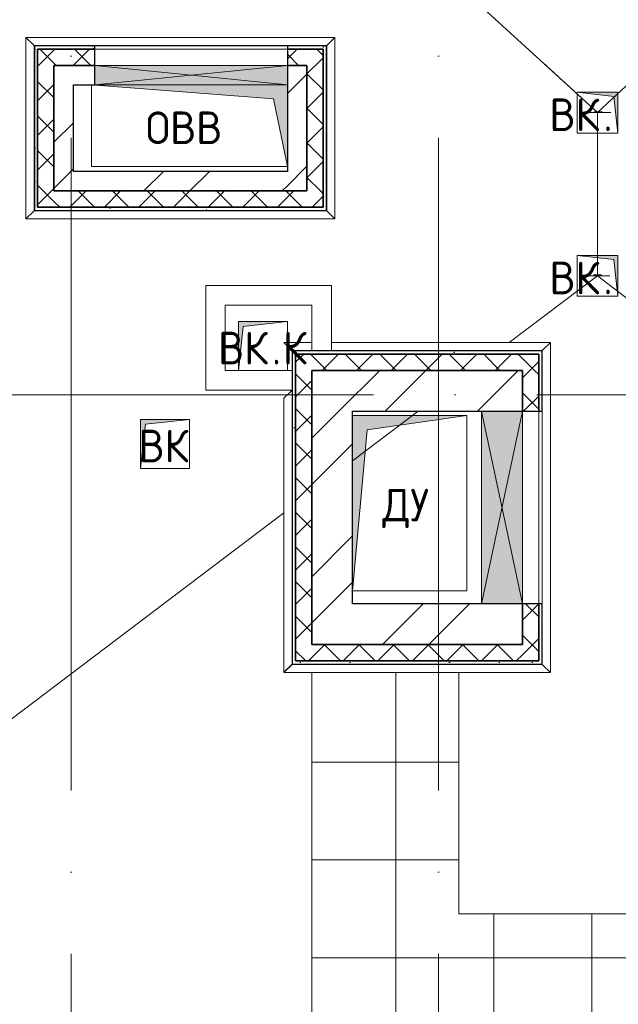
# Model space of a CAD drawing. Header units: millimetres. Extents: x -30540 to 143646, y -11730 to 123410.
# Tile 49 of 114: x 30696 to 34363, y 106515 to 112550. Entities that reach past the tile are written whole.
import ezdxf

# ---------------------------------------------------------------- set-up
doc = ezdxf.new("R2010")
doc.units = ezdxf.units.MM
doc.linetypes.add('ADSK_Линия сетки', pattern=[5000, 4000, -500, 0, -500])
for name, color, linetype, lineweight in [('A-____-NOTE-TEXT', 7, 'Continuous', 18), ('A-DETL-____-THIN', 7, 'Continuous', 9), ('A-GENM-____-OTLN', 7, 'Continuous', 18), ('A-GLAZ-____-MCUT', 7, 'Continuous', 9), ('A-GLAZ-____-OTLN', 7, 'Continuous', 18), ('A-ROOF-____-OTLN', 7, 'Continuous', 18), ('A-ROOF-____-PATT', 7, 'Continuous', 18), ('A-WALL-____-MCUT', 7, 'Continuous', 40), ('A-WALL-____-OTLN', 7, 'Continuous', 18), ('A-WALL-____-PATT', 7, 'Continuous', 40), ('I-WALL-____-MCUT', 7, 'Continuous', 40), ('I-WALL-____-OTLN', 7, 'Continuous', 18), ('M-EQPM-____-OTLN', 7, 'Continuous', 18), ('P-SANR-FIXT-OTLN', 7, 'Continuous', 18), ('S-GRID-____-OTLN', 7, 'Continuous', 9)]:
    doc.layers.add(name, color=color, linetype=linetype, lineweight=lineweight)
doc.styles.add('GOST Common', font='GOST_Common.ttf', dxfattribs={"height": 200})
pattern_1 = [(45, (0, 0), (-424.264, 424.264), []), (45, (0, 282.8), (-424.264, 424.264), [])]
pattern_2 = [(45, (0, 0), (-106.06602, 106.06602), []), (135, (0, 0), (-106.06602, -106.06602), [])]
pattern_3 = [(0, (0, 0), (406.4, 101.6), [6.706, -298.094, 6.706, -298.094, -1625.6]), (0, (0, 0), (406.4, 101.6), [-609.6, 6.706, -602.894, 6.706, -298.094, -711.2]), (0, (0, 0), (406.4, 101.6), [-1524, 6.706, -196.494, 6.706, -501.294]), (120, (152.4, 50.8), (-291.18818, 301.15272), [6.706, -298.094, 6.706, -298.094, -1625.6]), (120, (152.4, 50.8), (-291.18818, 301.15272), [-609.6, 6.706, -602.894, 6.706, -298.094, -711.2]), (120, (152.4, 50.8), (-291.18818, 301.15272), [-1524, 6.706, -196.494, 6.706, -501.294]), (240, (203.2, 254), (-115.21182, -402.75272), [6.706, -298.094, 6.706, -298.094, -1625.6]), (240, (203.2, 254), (-115.21182, -402.75272), [-609.6, 6.706, -602.894, 6.706, -298.094, -711.2]), (240, (203.2, 254), (-115.21182, -402.75272), [-1524, 6.706, -196.494, 6.706, -501.294])]

# ---------------------------------------------------------------- blocks, each defined once
blk = doc.blocks.new('АР_Отверстие прямоугольное - ОВВ-7627813-Кровля')
at = {"layer": 'A-GLAZ-____-OTLN', "lineweight": 13, "true_color": 0xf9f9f9}
blk.add_hatch(color=7, dxfattribs=at).paths.add_polyline_path([(-465, -125), (715, -125), (715, 125), (-465, 125)])
at = {"layer": 'A-GLAZ-____-MCUT', "color": 254, "lineweight": 15, "true_color": 0xcccccc}
for p, q in [((-465, 125), (-465, -125)), ((715, 125), (715, -125))]:
    blk.add_line(p, q, dxfattribs=at)
at = {"layer": 'A-GLAZ-____-OTLN', "color": 254, "lineweight": 5, "true_color": 0xcccccc}
for p, q in [((715, 125), (-465, -125)), ((-465, 125), (715, -125))]:
    blk.add_line(p, q, dxfattribs=at)
at = {"layer": 'A-GLAZ-____-OTLN', "color": 254, "lineweight": 13, "true_color": 0xcccccc}
for p, q in [((715, 125), (-465, 125)), ((-465, 125), (-465, -125)), ((715, -125), (715, 125)), ((-465, -125), (715, -125))]:
    blk.add_line(p, q, dxfattribs=at)
blk = doc.blocks.new('АР_Отверстие прямоугольное - ОВВ-7127062-Кровля')
at = {"layer": 'A-GLAZ-____-OTLN', "lineweight": 13, "true_color": 0xf9f9f9}
blk.add_hatch(color=7, dxfattribs=at).paths.add_polyline_path([(715, 60), (-465, 60), (-465, -60), (715, -60)])
at = {"layer": 'A-GLAZ-____-MCUT', "color": 254, "lineweight": 15, "true_color": 0xcccccc}
for p, q in [((-465, 60), (-465, -60)), ((715, 60), (715, -60))]:
    blk.add_line(p, q, dxfattribs=at)
at = {"layer": 'A-GLAZ-____-OTLN', "color": 254, "lineweight": 5, "true_color": 0xcccccc}
for p, q in [((715, 60), (-465, -60)), ((-465, 60), (715, -60))]:
    blk.add_line(p, q, dxfattribs=at)
at = {"layer": 'A-GLAZ-____-OTLN', "color": 254, "lineweight": 13, "true_color": 0xcccccc}
for p, q in [((715, 60), (-465, 60)), ((-465, 60), (-465, -60)), ((715, -60), (715, 60)), ((-465, -60), (715, -60))]:
    blk.add_line(p, q, dxfattribs=at)
blk = doc.blocks.new('_GM_Dt-St-D_Фартук гнутый из оцинкованной стали_Пристенный_Тип 1__c-верхняя кромка с отгибом_ - ФС-1_3_50х70У100-1_5_t__RAL7016-7323585-Кровля')
at = {"layer": 'A-GENM-____-OTLN', "color": 254, "lineweight": 13, "true_color": 0xcccccc}
for p, q in [((0, 50), (1893, 50)), ((50, 0), (0, 50)), ((50, 0), (1843, 0)), ((50, 0), (50, -1.5)), ((1893, 50), (1843, 0)), ((1843, -1.5), (1843, 0))]:
    blk.add_line(p, q, dxfattribs=at)
blk = doc.blocks.new('_GM_Dt-St-D_Фартук гнутый из оцинкованной стали_Пристенный_Тип 1__c-верхняя кромка с отгибом_ - ФС-1_3_50х70У100-1_5_t__RAL7016-7323385-Кровля')
at = {"layer": 'A-GENM-____-OTLN', "color": 254, "lineweight": 13, "true_color": 0xcccccc}
for p, q in [((0, 50), (1113, 50)), ((50, 0), (0, 50)), ((50, 0), (1063, 0)), ((50, 0), (50, -1.5)), ((1113, 50), (1063, 0)), ((1063, -1.5), (1063, 0))]:
    blk.add_line(p, q, dxfattribs=at)
blk = doc.blocks.new('_GM_Dt-St-D_Фартук гнутый из оцинкованной стали_Пристенный_Тип 1__c-верхняя кромка с отгибом_ - ФС-1_3_50х70У100-1_5_t__RAL7016-7323379-Кровля')
at = {"layer": 'A-GENM-____-OTLN', "color": 254, "lineweight": 13, "true_color": 0xcccccc}
for p, q in [((0, -50), (50, 0)), ((50, 1.5), (50, 0)), ((1063, 0), (50, 0)), ((1063, 0), (1063, 1.5)), ((1063, 0), (1113, -50)), ((1113, -50), (0, -50))]:
    blk.add_line(p, q, dxfattribs=at)
blk = doc.blocks.new('_GM_Dt-St-D_Фартук гнутый из оцинкованной стали_Пристенный_Тип 1__c-верхняя кромка с отгибом_ - ФС-1_3_50х70У100-1_5_t__RAL7016-7323674-Кровля')
at = {"layer": 'A-GENM-____-OTLN', "color": 254, "lineweight": 13, "true_color": 0xcccccc}
for p, q in [((50, 1.5), (50, 0)), ((1843, 0), (50, 0)), ((1843, 0), (1843, 1.5)), ((1843, 0), (1893, -50)), ((0, -50), (50, 0)), ((1893, -50), (0, -50))]:
    blk.add_line(p, q, dxfattribs=at)
blk = doc.blocks.new('_GM_Dt-St-D_Фартук гнутый из оцинкованной стали_Пристенный_Тип 1__c-верхняя кромка с отгибом_ - ФС-1_3_50х70У100-1_5_t__RAL7016-7366884-Кровля')
at = {"layer": 'A-GENM-____-OTLN', "color": 254, "lineweight": 13, "true_color": 0xcccccc}
for p, q in [((0, 50), (2023, 50)), ((50, 0), (0, 50)), ((50, 0), (1973, 0)), ((50, 0), (50, -1.5)), ((2023, 50), (1973, 0)), ((1973, -1.5), (1973, 0))]:
    blk.add_line(p, q, dxfattribs=at)
blk = doc.blocks.new('_GM_Dt-St-D_Фартук гнутый из оцинкованной стали_Пристенный_Тип 1__c-верхняя кромка с отгибом_ - ФС-1_3_50х70У100-1_5_t__RAL7016-7324706-Кровля')
at = {"layer": 'A-GENM-____-OTLN', "color": 254, "lineweight": 13, "true_color": 0xcccccc}
for p, q in [((50, 1.5), (50, 0)), ((1583, 0), (50, 0)), ((1583, 0), (1583, 1.5)), ((1583, 0), (1633, -50)), ((0, -50), (50, 0)), ((1633, -50), (0, -50))]:
    blk.add_line(p, q, dxfattribs=at)
blk = doc.blocks.new('_GM_Dt-St-D_Фартук гнутый из оцинкованной стали_Пристенный_Тип 1__c-верхняя кромка с отгибом_ - ФС-1_3_50х70У100-1_5_t__RAL7016-7325765-Кровля')
at = {"layer": 'A-GENM-____-OTLN', "color": 254, "lineweight": 13, "true_color": 0xcccccc}
for p, q in [((0, 1.5), (0, 0)), ((1680, 0), (0, 0)), ((50, -50), (0, 0)), ((1680, 0), (1680, 1.5)), ((1680, 0), (1730, -50)), ((1730, -50), (50, -50))]:
    blk.add_line(p, q, dxfattribs=at)
blk = doc.blocks.new('_GM_Dt-St-D_Фартук гнутый из оцинкованной стали_Пристенный_Тип 1__c-верхняя кромка с отгибом_ - ФС-1_3_50х70У100-1_5_t__RAL7016-7366629-Кровля')
at = {"layer": 'A-GENM-____-OTLN', "color": 254, "lineweight": 13, "true_color": 0xcccccc}
for p, q in [((0, 50), (171.5, 50)), ((50, 0), (0, 50)), ((50, 0), (1583, 0)), ((50, 0), (50, -1.5)), ((291.5, 50), (1633, 50)), ((1633, 50), (1583, 0)), ((1583, -1.5), (1583, 0))]:
    blk.add_line(p, q, dxfattribs=at)
blk = doc.blocks.new('АР_Канал вертикальный прямоугольный - ВК_К-7281442-Кровля')
at = {"layer": 'M-EQPM-____-OTLN', "lineweight": 13, "true_color": 0xe2e2e2}
blk.add_hatch(color=254, dxfattribs=at).paths.add_polyline_path([(-150, -150), (-120, 120), (150, 150), (-150, 150), (-150, -45)])
at = {"layer": 'M-EQPM-____-OTLN', "color": 253, "lineweight": 13, "true_color": 0xaaaaaa}
for p, q in [((150, 150), (-150, 150)), ((-150, 150), (-150, -150)), ((150, 150), (-150, 150)), ((-150, 150), (-150, -150)), ((-150, -150), (-150, 150)), ((-150, 150), (150, 150)), ((-120, 120), (150, 150)), ((-120, 120), (150, 150)), ((150, -150), (150, 150)), ((150, 150), (150, -150)), ((-150, -150), (-120, 120)), ((-150, -150), (-120, 120)), ((-150, -150), (150, -150)), ((150, -150), (-150, -150))]:
    blk.add_line(p, q, dxfattribs=at)
blk = doc.blocks.new('АР_Канал вертикальный прямоугольный - ДУ-7585337-Кровля')
at = {"layer": 'M-EQPM-____-OTLN', "lineweight": 13, "true_color": 0xe2e2e2}
blk.add_hatch(color=254, dxfattribs=at).paths.add_polyline_path([(-350, -537.5), (-261.25, 448.75), (350, 537.5), (-350, 537.5), (-350, -528.16)])
at = {"layer": 'M-EQPM-____-OTLN', "color": 253, "lineweight": 13, "true_color": 0xaaaaaa}
for p, q in [((350, 537.5), (-350, 537.5)), ((-350, 537.5), (-350, -537.5)), ((350, 537.5), (-350, 537.5)), ((-350, 537.5), (-350, -537.5)), ((-350, -537.5), (-350, 537.5)), ((-350, 537.5), (350, 537.5)), ((-261.25, 448.75), (350, 537.5)), ((-261.25, 448.75), (350, 537.5)), ((350, -537.5), (350, 537.5)), ((350, 537.5), (350, -537.5)), ((-350, -537.5), (-261.25, 448.75)), ((-350, -537.5), (-261.25, 448.75)), ((-350, -537.5), (350, -537.5)), ((350, -537.5), (-350, -537.5))]:
    blk.add_line(p, q, dxfattribs=at)
blk = doc.blocks.new('АР_Канал вертикальный прямоугольный - ВК-7246571-Кровля')
at = {"layer": 'M-EQPM-____-OTLN', "lineweight": 13, "true_color": 0xe2e2e2}
blk.add_hatch(color=254, dxfattribs=at).paths.add_polyline_path([(-150, 150), (-150, -150), (-120, 120), (150, 150)])
at = {"layer": 'M-EQPM-____-OTLN', "color": 253, "lineweight": 13, "true_color": 0xaaaaaa}
for p, q in [((150, 150), (-150, 150)), ((-150, 150), (-150, -150)), ((150, 150), (-150, 150)), ((-150, 150), (-150, -150)), ((-150, -150), (-150, 150)), ((-150, 150), (150, 150)), ((-120, 120), (150, 150)), ((-120, 120), (150, 150)), ((150, -150), (150, 150)), ((150, 150), (150, -150)), ((-150, -150), (-120, 120)), ((-150, -150), (-120, 120)), ((-150, -150), (150, -150)), ((150, -150), (-150, -150))]:
    blk.add_line(p, q, dxfattribs=at)
blk = doc.blocks.new('АР_Канал вертикальный прямоугольный - ОВВ-7491645-Кровля')
at = {"layer": 'M-EQPM-____-OTLN', "lineweight": 13, "true_color": 0xe2e2e2}
blk.add_hatch(color=254, dxfattribs=at).paths.add_polyline_path([(-600, 250), (-600, -250), (600, -250), (-515, -165), (-538.4, -50.6)])
at = {"layer": 'M-EQPM-____-OTLN', "color": 253, "lineweight": 13, "true_color": 0xaaaaaa}
for p, q in [((-600, 250), (-515, -165)), ((-600, 250), (-515, -165)), ((-600, -250), (-600, 250)), ((600, 250), (-600, 250)), ((-600, 250), (-600, -250)), ((600, -250), (600, 250)), ((-515, -165), (600, -250)), ((-515, -165), (600, -250)), ((600, -250), (-600, -250)), ((-600, -250), (600, -250))]:
    blk.add_line(p, q, dxfattribs=at)
blk = doc.blocks.new('АР_Канал вертикальный прямоугольный - ВК_К-7276277-Кровля')
at = {"layer": 'M-EQPM-____-OTLN', "lineweight": 13, "true_color": 0xe2e2e2}
blk.add_hatch(color=254, dxfattribs=at).paths.add_polyline_path([(-125, 125), (-125, -125), (125, -125), (-100, -100)])
at = {"layer": 'M-EQPM-____-OTLN', "color": 253, "lineweight": 13, "true_color": 0xaaaaaa}
for p, q in [((-125, 125), (-100, -100)), ((-125, 125), (-100, -100)), ((-125, -125), (-125, 125)), ((-125, 125), (125, 125)), ((-125, -125), (-125, 125)), ((125, 125), (-125, 125)), ((-125, 125), (-125, -125)), ((125, 125), (125, -125)), ((125, -125), (125, 125)), ((-100, -100), (125, -125)), ((-100, -100), (125, -125)), ((125, -125), (-125, -125)), ((125, -125), (-125, -125)), ((-125, -125), (125, -125))]:
    blk.add_line(p, q, dxfattribs=at)
blk = doc.blocks.new('Воронка_21 - 2In Diameter-V24-Кровля')
at = {"layer": 'A-DETL-____-THIN', "color": 253, "lineweight": 5, "true_color": 0xaaaaaa}
for p, q in [((34164.1, 111980), (34316.5, 111980)), ((34214.9, 111985.4), (34265.7, 111985.4)), ((34240.3, 111985.4), (34240.3, 111980))]:
    blk.add_line(p, q, dxfattribs=at)
blk = doc.blocks.new('Воронка_21 - 2In Diameter-V32-Кровля')
at = {"layer": 'A-DETL-____-THIN', "color": 253, "lineweight": 5, "true_color": 0xaaaaaa}
for p, q in [((34164.1, 111980), (34316.5, 111980)), ((34164.1, 111980), (34316.5, 111980)), ((34214.9, 111985.4), (34265.7, 111985.4)), ((34214.9, 111985.4), (34265.7, 111985.4)), ((34240.3, 111985.4), (34240.3, 111980)), ((34240.3, 111985.4), (34240.3, 111980))]:
    blk.add_line(p, q, dxfattribs=at)
blk = doc.blocks.new('Наметкина 10_РД_АР_К2_отсоединено_rvt-1-Кровля')
at = {"layer": 'A-ROOF-____-PATT', "lineweight": 5, "true_color": 0xcccccc}
h = blk.add_hatch(dxfattribs=at)
h.set_pattern_fill('FP_14', color=254, style=0, pattern_type=2)
h.set_pattern_definition([(0, (0, 0), (0, 600), []), (90, (0, 0), (-600, 4e-14), [])])
h.paths.add_polyline_path([(37065.3, 98020), (37065.3, 98071.5), (37915.3, 98071.5), (37915.3, 101775), (34785.3, 101775), (34785.3, 106175), (41665.3, 106175), (41665.3, 107070), (33385.3, 107070), (33385.3, 108548.5), (32485.3, 108548.5), (32485.3, 106170), (33885.3, 106168.1), (33885.3, 101775), (33626.8, 101775), (33626.8, 101758.5), (32513.8, 101758.5), (32513.8, 101775), (30180.1, 101775), (30180.1, 101675), (28980.3, 101675), (28980.3, 99775), (30180.1, 99775), (30180.1, 100775), (35655.3, 100775), (35655.3, 98020), (35943.3, 98020)])
at = {"layer": 'A-WALL-____-PATT', "lineweight": 5, "true_color": 0xcccccc}
h = blk.add_hatch(dxfattribs=at)
h.set_pattern_fill('FP_16', color=254, style=0, pattern_type=2)
h.set_pattern_definition(pattern_3)
h.paths.add_polyline_path([(30785.3, 111380), (30805.3, 111380), (30805.3, 112390), (30785.3, 112390)])
h = blk.add_hatch(dxfattribs=at)
h.set_pattern_fill('FP_16', color=254, style=0, pattern_type=2)
h.set_pattern_definition(pattern_3)
h.paths.add_polyline_path([(32555.3, 112370), (32575.3, 112370), (32575.3, 112390), (32335.3, 112390), (32335.3, 112370)])
h.paths.add_polyline_path([(31155.3, 112370), (31155.3, 112390), (30805.3, 112390), (30805.3, 112370)])
h = blk.add_hatch(dxfattribs=at)
h.set_pattern_fill('FP_13', color=254, style=0, pattern_type=2)
h.set_pattern_definition(pattern_2)
h.paths.add_polyline_path([(32455.3, 112270), (32455.3, 112370), (32335.3, 112370), (32335.3, 112270)])
h.paths.add_polyline_path([(31155.3, 112270), (31155.3, 112370), (30805.3, 112370), (30805.3, 112270), (30905.3, 112270)])
h = blk.add_hatch(dxfattribs=at)
h.set_pattern_fill('FP_13', color=254, style=0, pattern_type=2)
h.set_pattern_definition(pattern_2)
h.paths.add_polyline_path([(32455.3, 111500), (32555.3, 111500), (32555.3, 112370), (32455.3, 112370), (32455.3, 111950.6)])
h = blk.add_hatch(dxfattribs=at)
h.set_pattern_fill('FP_13', color=254, style=0, pattern_type=2)
h.set_pattern_definition(pattern_2)
h.paths.add_polyline_path([(30905.3, 111400), (30905.3, 112270), (30805.3, 112270), (30805.3, 111400)])
h = blk.add_hatch(dxfattribs=at)
h.set_pattern_fill('FP_12', color=254, style=0, pattern_type=2)
h.set_pattern_definition(pattern_1)
h.paths.add_polyline_path([(31025.3, 111500), (31025.3, 112270), (30905.3, 112270), (30905.3, 111500)])
h = blk.add_hatch(dxfattribs=at)
h.set_pattern_fill('FP_12', color=254, style=0, pattern_type=2)
h.set_pattern_definition(pattern_1)
h.paths.add_polyline_path([(32455.3, 111500), (32455.3, 112270), (32335.3, 112270), (32335.3, 111500)])
h = blk.add_hatch(dxfattribs=at)
h.set_pattern_fill('FP_12', color=254, style=0, pattern_type=2)
h.set_pattern_definition(pattern_1)
h.paths.add_polyline_path([(32335.3, 111500), (32335.3, 111620), (31025.3, 111620), (31025.3, 111500), (31856.2, 111500)])
h = blk.add_hatch(dxfattribs=at)
h.set_pattern_fill('FP_13', color=254, style=0, pattern_type=2)
h.set_pattern_definition(pattern_2)
h.paths.add_polyline_path([(32555.3, 111400), (32555.3, 111500), (30905.3, 111500), (30905.3, 111400), (31856.2, 111400)])
h = blk.add_hatch(dxfattribs=at)
h.set_pattern_fill('FP_16', color=254, style=0, pattern_type=2)
h.set_pattern_definition(pattern_3)
h.paths.add_polyline_path([(32555.3, 111380), (32555.3, 111400), (30805.3, 111400), (30805.3, 111380), (31856.2, 111380)])
h = blk.add_hatch(dxfattribs=at)
h.set_pattern_fill('FP_16', color=254, style=0, pattern_type=2)
h.set_pattern_definition(pattern_3)
h.paths.add_polyline_path([(33875.3, 110500), (33895.3, 110500), (33895.3, 110520), (32365.3, 110520), (32365.3, 110500), (32877.9, 110500)])
h = blk.add_hatch(dxfattribs=at)
h.set_pattern_fill('FP_16', color=254, style=0, pattern_type=2)
h.set_pattern_definition(pattern_3)
h.paths.add_polyline_path([(32385.3, 108600), (32385.3, 110500), (32365.3, 110500), (32365.3, 108600)])
h = blk.add_hatch(dxfattribs=at)
h.set_pattern_fill('FP_13', color=254, style=0, pattern_type=2)
h.set_pattern_definition(pattern_2)
h.paths.add_polyline_path([(33775.3, 110400), (33875.3, 110400), (33875.3, 110500), (32385.3, 110500), (32385.3, 110400), (32877.9, 110400)])
h = blk.add_hatch(dxfattribs=at)
h.set_pattern_fill('FP_13', color=254, style=0, pattern_type=2)
h.set_pattern_definition(pattern_2)
h.paths.add_polyline_path([(32485.3, 108620), (32485.3, 110400), (32385.3, 110400), (32385.3, 108620)])
h = blk.add_hatch(dxfattribs=at)
h.set_pattern_fill('FP_12', color=254, style=0, pattern_type=2)
h.set_pattern_definition(pattern_1)
h.paths.add_polyline_path([(33525.3, 110150), (33775.3, 110150), (33775.3, 110400), (32485.3, 110400), (32485.3, 110150), (32877.9, 110150)])
h = blk.add_hatch(dxfattribs=at)
h.set_pattern_fill('FP_13', color=254, style=0, pattern_type=2)
h.set_pattern_definition(pattern_2)
h.paths.add_polyline_path([(33875.3, 108620), (33875.3, 108970), (33775.3, 108970), (33775.3, 108620)])
h.paths.add_polyline_path([(33875.3, 110150), (33875.3, 110400), (33775.3, 110400), (33775.3, 110150)])
h = blk.add_hatch(dxfattribs=at)
h.set_pattern_fill('FP_12', color=254, style=0, pattern_type=2)
h.set_pattern_definition(pattern_1)
h.paths.add_polyline_path([(32485.3, 108720), (32735.3, 108720), (32735.3, 110150), (32485.3, 110150), (32485.3, 109050)])
h = blk.add_hatch(dxfattribs=at)
h.set_pattern_fill('FP_12', color=254, style=0, pattern_type=2)
h.set_pattern_definition(pattern_1)
h.paths.add_polyline_path([(33525.3, 108720), (33525.3, 108970), (32735.3, 108970), (32735.3, 108720)])
h = blk.add_hatch(dxfattribs=at)
h.set_pattern_fill('FP_12', color=254, style=0, pattern_type=2)
h.set_pattern_definition(pattern_1)
h.paths.add_polyline_path([(33775.3, 108720), (33775.3, 108970), (33525.3, 108970), (33525.3, 108720)])
h = blk.add_hatch(dxfattribs=at)
h.set_pattern_fill('FP_13', color=254, style=0, pattern_type=2)
h.set_pattern_definition(pattern_2)
h.paths.add_polyline_path([(33775.3, 108620), (33775.3, 108720), (32485.3, 108720), (32485.3, 108620)])
h = blk.add_hatch(dxfattribs=at)
h.set_pattern_fill('FP_16', color=254, style=0, pattern_type=2)
h.set_pattern_definition(pattern_3)
h.paths.add_polyline_path([(33875.3, 108600), (33875.3, 108620), (32385.3, 108620), (32385.3, 108600)])
at = {"layer": 'A-ROOF-____-OTLN', "color": 254, "lineweight": 13, "true_color": 0xcccccc}
for p, q in [((37886.9, 115393.2), (34235.3, 111980)), ((34235.3, 111980), (32072.1, 113958.5)), ((34235.3, 111980), (33899.7, 112286.9)), ((34235.3, 111980), (34235.3, 110980)), ((33694.9, 110571.5), (34235.3, 110980)), ((34235.3, 110980), (35418.8, 110065.7)), ((32735.3, 109846.1), (33137.3, 110150)), ((29730.8, 107575), (32313.8, 109527.5)), ((32485.3, 108548.5), (32485.3, 106170)), ((33385.3, 107070), (33385.3, 108548.5)), ((41665.3, 107070), (33385.3, 107070))]:
    blk.add_line(p, q, dxfattribs=at)
at = {"layer": 'A-WALL-____-MCUT', "color": 254, "lineweight": 30, "true_color": 0xcccccc}
for p, q in [((30785.3, 112390), (30785.3, 111380)), ((30805.3, 112390), (30785.3, 112390)), ((31155.3, 112390), (30805.3, 112390)), ((31155.3, 112370), (30805.3, 112370)), ((30805.3, 112370), (30805.3, 112270)), ((30805.3, 112370), (31155.3, 112370)), ((30805.3, 111400), (30805.3, 112370)), ((31155.3, 112370), (31155.3, 112390)), ((31155.3, 112270), (31155.3, 112370)), ((32575.3, 112390), (32335.3, 112390)), ((32335.3, 112390), (32335.3, 112370)), ((32455.3, 112370), (32335.3, 112370)), ((32335.3, 112370), (32335.3, 112270)), ((32335.3, 112370), (32555.3, 112370)), ((32555.3, 112370), (32455.3, 112370)), ((32555.3, 111500), (32555.3, 112370)), ((32555.3, 112370), (32555.3, 111400)), ((32575.3, 112370), (32575.3, 112390)), ((32575.3, 111380), (32575.3, 112370)), ((30805.3, 112270), (30805.3, 111400)), ((30905.3, 112270), (31155.3, 112270)), ((30905.3, 111500), (30905.3, 112270)), ((32335.3, 112270), (32455.3, 112270)), ((32455.3, 112270), (32455.3, 111500)), ((32455.3, 111500), (30905.3, 111500)), ((32555.3, 111400), (32555.3, 111500)), ((30805.3, 111400), (30905.3, 111400)), ((32555.3, 111400), (30805.3, 111400)), ((30905.3, 111400), (32555.3, 111400)), ((30785.3, 111380), (30805.3, 111380)), ((30805.3, 111380), (32555.3, 111380)), ((32555.3, 111380), (32575.3, 111380)), ((33895.3, 110520), (32365.3, 110520)), ((32365.3, 110520), (32365.3, 110500)), ((32365.3, 110500), (32365.3, 108600)), ((33875.3, 110500), (32385.3, 110500)), ((32385.3, 110500), (32385.3, 110400)), ((32385.3, 110500), (33875.3, 110500)), ((32385.3, 108620), (32385.3, 110500)), ((33875.3, 110400), (33875.3, 110500)), ((33875.3, 110500), (33875.3, 110150)), ((33895.3, 110500), (33895.3, 110520)), ((33895.3, 110150), (33895.3, 110500)), ((32385.3, 110400), (32385.3, 108620)), ((32485.3, 110400), (33775.3, 110400)), ((32485.3, 108720), (32485.3, 110400)), ((33775.3, 110400), (33775.3, 110150)), ((33875.3, 110150), (33875.3, 110400)), ((33775.3, 110150), (33875.3, 110150)), ((33875.3, 110150), (33895.3, 110150)), ((33875.3, 108970), (33775.3, 108970)), ((33775.3, 108970), (33775.3, 108720)), ((33875.3, 108620), (33875.3, 108970)), ((33895.3, 108970), (33875.3, 108970)), ((33875.3, 108970), (33875.3, 108620)), ((33895.3, 108600), (33895.3, 108970)), ((33775.3, 108720), (32485.3, 108720)), ((32385.3, 108620), (32485.3, 108620)), ((33875.3, 108620), (32385.3, 108620)), ((32485.3, 108620), (33775.3, 108620)), ((33775.3, 108620), (33875.3, 108620)), ((32365.3, 108600), (32385.3, 108600)), ((32385.3, 108600), (33875.3, 108600)), ((33875.3, 108600), (33895.3, 108600))]:
    blk.add_line(p, q, dxfattribs=at)
at = {"layer": 'A-WALL-____-OTLN', "color": 254, "lineweight": 13, "true_color": 0xcccccc}
for p, q in [((31155.3, 112390), (32335.3, 112390)), ((31155.3, 112370), (32335.3, 112370)), ((31155.3, 112270), (31155.3, 112370)), ((32335.3, 112370), (31155.3, 112370)), ((32335.3, 112270), (32335.3, 112370)), ((32335.3, 112270), (31155.3, 112270)), ((33775.3, 110150), (33875.3, 110150)), ((33775.3, 108970), (33775.3, 110150)), ((33875.3, 110150), (33875.3, 108970)), ((33875.3, 108970), (33875.3, 110150)), ((33895.3, 110150), (33895.3, 108970)), ((33775.3, 108970), (33875.3, 108970))]:
    blk.add_line(p, q, dxfattribs=at)
at = {"layer": 'I-WALL-____-MCUT', "color": 254, "lineweight": 30, "true_color": 0xcccccc}
for p, q in [((30905.3, 112270), (30905.3, 111500)), ((31025.3, 112270), (30905.3, 112270)), ((31155.3, 112270), (31025.3, 112270)), ((31155.3, 112150), (31155.3, 112270)), ((32455.3, 112270), (32335.3, 112270)), ((32335.3, 112270), (32335.3, 112150)), ((32455.3, 111500), (32455.3, 112270)), ((31025.3, 111620), (31025.3, 112150)), ((31025.3, 112150), (31155.3, 112150)), ((32335.3, 112150), (32335.3, 111620)), ((32335.3, 111620), (31025.3, 111620)), ((30905.3, 111500), (31025.3, 111500)), ((31025.3, 111500), (32335.3, 111500)), ((32335.3, 111500), (32455.3, 111500)), ((33775.3, 110400), (32485.3, 110400)), ((32485.3, 110400), (32485.3, 110150)), ((33775.3, 110150), (33775.3, 110400)), ((32485.3, 110150), (32485.3, 108720)), ((32735.3, 110150), (33525.3, 110150)), ((32735.3, 108970), (32735.3, 110150)), ((33525.3, 110150), (33775.3, 110150)), ((33525.3, 108970), (32735.3, 108970)), ((33775.3, 108970), (33525.3, 108970)), ((33775.3, 108720), (33775.3, 108970)), ((32485.3, 108720), (32735.3, 108720)), ((32735.3, 108720), (33525.3, 108720)), ((33525.3, 108720), (33775.3, 108720))]:
    blk.add_line(p, q, dxfattribs=at)
at = {"layer": 'I-WALL-____-OTLN', "color": 254, "lineweight": 13, "true_color": 0xcccccc}
for p, q in [((31155.3, 112270), (32335.3, 112270)), ((31155.3, 112270), (31155.3, 112150)), ((32335.3, 112270), (32335.3, 112150)), ((32335.3, 112150), (31155.3, 112150)), ((31835.3, 110400), (31835.3, 110920)), ((31955.3, 110920), (31835.3, 110920)), ((31955.3, 110920), (32485.3, 110920)), ((32605.3, 110920), (32485.3, 110920)), ((32605.3, 110920), (32605.3, 110521.5)), ((31955.3, 110800), (31955.3, 110400)), ((32485.3, 110800), (31955.3, 110800)), ((32485.3, 110521.5), (32485.3, 110800)), ((31835.3, 110400), (31835.3, 110280)), ((31955.3, 110400), (32365.3, 110400)), ((32363.8, 110280), (31835.3, 110280)), ((33525.3, 110150), (33775.3, 110150)), ((33525.3, 108970), (33525.3, 110150)), ((33775.3, 110150), (33775.3, 108970)), ((33525.3, 108970), (33775.3, 108970))]:
    blk.add_line(p, q, dxfattribs=at)
at = {"layer": 'A-GENM-____-OTLN', "color": 254, "lineweight": 13, "true_color": 0xcccccc}
for name, p in [('_GM_Dt-St-D_Фартук гнутый из оцинкованной стали_Пристенный_Тип 1__c-верхняя кромка с отгибом_ - ФС-1_3_50х70У100-1_5_t__RAL7016-7323585-Кровля', (30733.8, 112391.5)), ('_GM_Dt-St-D_Фартук гнутый из оцинкованной стали_Пристенный_Тип 1__c-верхняя кромка с отгибом_ - ФС-1_3_50х70У100-1_5_t__RAL7016-7323674-Кровля', (30733.8, 111378.5)), ('_GM_Dt-St-D_Фартук гнутый из оцинкованной стали_Пристенный_Тип 1__c-верхняя кромка с отгибом_ - ФС-1_3_50х70У100-1_5_t__RAL7016-7366629-Кровля', (32313.8, 110521.5)), ('_GM_Dt-St-D_Фартук гнутый из оцинкованной стали_Пристенный_Тип 1__c-верхняя кромка с отгибом_ - ФС-1_3_50х70У100-1_5_t__RAL7016-7324706-Кровля', (32313.8, 108598.5))]:
    blk.add_blockref(name, p, dxfattribs=at)
for name, p, rotation in [('_GM_Dt-St-D_Фартук гнутый из оцинкованной стали_Пристенный_Тип 1__c-верхняя кромка с отгибом_ - ФС-1_3_50х70У100-1_5_t__RAL7016-7323379-Кровля', (30783.8, 112441.5), 270.0000000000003), ('_GM_Dt-St-D_Фартук гнутый из оцинкованной стали_Пристенный_Тип 1__c-верхняя кромка с отгибом_ - ФС-1_3_50х70У100-1_5_t__RAL7016-7323385-Кровля', (32576.8, 112441.5), 269.9999999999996), ('_GM_Dt-St-D_Фартук гнутый из оцинкованной стали_Пристенный_Тип 1__c-верхняя кромка с отгибом_ - ФС-1_3_50х70У100-1_5_t__RAL7016-7366884-Кровля', (33896.8, 110571.5), 269.9999999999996), ('_GM_Dt-St-D_Фартук гнутый из оцинкованной стали_Пристенный_Тип 1__c-верхняя кромка с отгибом_ - ФС-1_3_50х70У100-1_5_t__RAL7016-7325765-Кровля', (32363.8, 110280), 270.0000000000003)]:
    blk.add_blockref(name, p, dxfattribs=dict(at, rotation=rotation))
at = {"layer": 'A-GLAZ-____-OTLN', "color": 254, "lineweight": 13, "true_color": 0xcccccc}
blk.add_blockref('АР_Отверстие прямоугольное - ОВВ-7127062-Кровля', (31620.3, 112210), dxfattribs=at)
at = {"layer": 'A-GLAZ-____-OTLN', "color": 254, "lineweight": 13, "true_color": 0xcccccc, "rotation": 89.99999999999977}
blk.add_blockref('АР_Отверстие прямоугольное - ОВВ-7627813-Кровля', (33650.3, 109435), dxfattribs=at)
at = {"layer": 'M-EQPM-____-OTLN', "color": 253, "lineweight": 5, "true_color": 0xaaaaaa, "rotation": 180}
for name, p in [('АР_Канал вертикальный прямоугольный - ОВВ-7491645-Кровля', (31735.3, 111900)), ('АР_Канал вертикальный прямоугольный - ВК_К-7276277-Кровля', (34235.3, 111980)), ('АР_Канал вертикальный прямоугольный - ВК_К-7276277-Кровля', (34235.3, 110980))]:
    blk.add_blockref(name, p, dxfattribs=at)
at = {"layer": 'M-EQPM-____-OTLN', "color": 253, "lineweight": 5, "true_color": 0xaaaaaa}
for name, p in [('АР_Канал вертикальный прямоугольный - ВК_К-7281442-Кровля', (32185.3, 110550)), ('АР_Канал вертикальный прямоугольный - ВК-7246571-Кровля', (31585.3, 109950)), ('АР_Канал вертикальный прямоугольный - ДУ-7585337-Кровля', (33085.3, 109587.5))]:
    blk.add_blockref(name, p, dxfattribs=at)
at = {"layer": 'P-SANR-FIXT-OTLN', "color": 253, "lineweight": 5, "true_color": 0xaaaaaa}
for name, p in [('Воронка_21 - 2In Diameter-V24-Кровля', (0, 0)), ('Воронка_21 - 2In Diameter-V32-Кровля', (0, 0)), ('Воронка_21 - 2In Diameter-V32-Кровля', (-5, -1000))]:
    blk.add_blockref(name, p, dxfattribs=at)
at = {"layer": 'A-____-NOTE-TEXT', "color": 253, "lineweight": 5, "true_color": 0xaaaaaa, "char_height": 200, "attachment_point": 1, "style": 'GOST Common'}
for s, insert, width in [('ВК', (33940.5, 112067.2), 400.844), ('ОВВ', (31467.5, 111987.2), 609.282), ('\\fGOST Common|b0|i0|c204|p34|;.', (34271.2, 112067.2), 80.169), ('ВК', (33940.5, 111067.2), 400.844), ('\\fGOST Common|b0|i0|c204|p34|;.', (34271.2, 111067.2), 80.169), ('ВК', (31910.1, 110637.2), 400.844), ('\\fGOST Common|b0|i0|c204|p34|;К', (32307, 110637.2), 192.405), ('\\fGOST Common|b0|i0|c204|p34|;.', (32240.8, 110637.2), 80.169), ('ВК', (31423.1, 110037.2), 400.844), ('ДУ', (32916.1, 109674.7), 416.877)]:
    blk.add_mtext(s, dxfattribs=dict(at, insert=insert, width=width))

msp = doc.modelspace()

# ---------------------------------------------------------------- linework, layer by layer
at = {"layer": 'S-GRID-____-OTLN', "color": 253, "linetype": 'ADSK_Линия сетки', "true_color": 0xaaaaaa}
for p, q in [((31010.3, 67824.7), (31010.3, 122287.9)), ((33260.3, 67824.7), (33260.3, 122287.9)), ((67863.4, 110250), (9800.2, 110250))]:
    msp.add_line(p, q, dxfattribs=at)

# ---------------------------------------------------------------- block references
at = {"lineweight": 5}
msp.add_blockref('Наметкина 10_РД_АР_К2_отсоединено_rvt-1-Кровля', (0, 0), dxfattribs=at)

doc.saveas('drawing.dxf')
